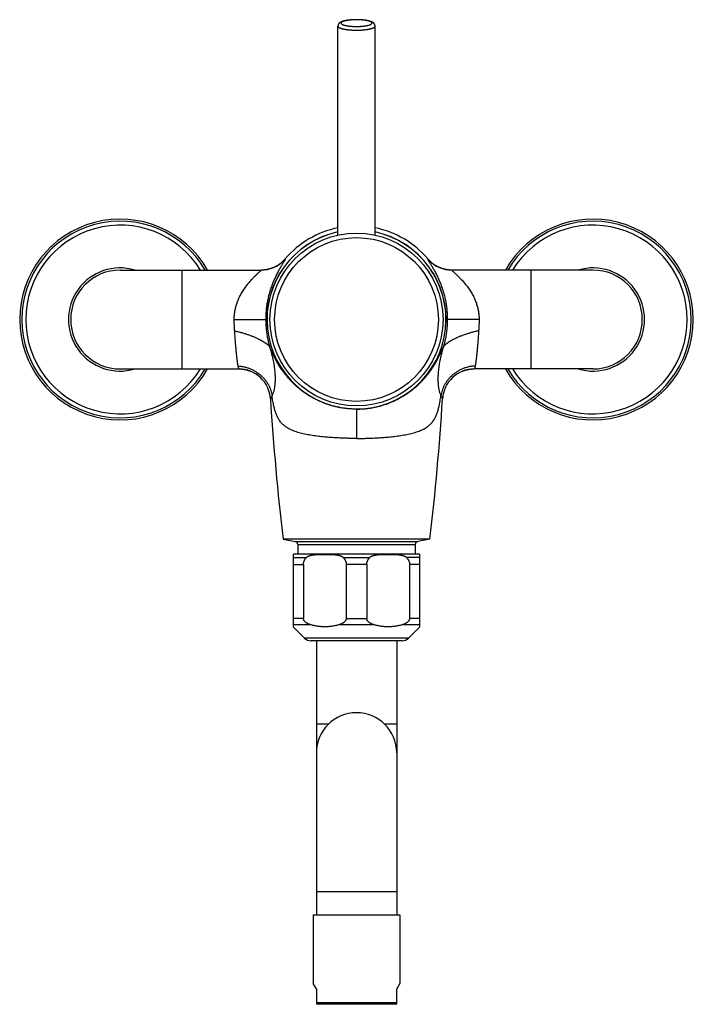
# Model space of a CAD drawing. Header units: millimetres. Extents: x 60 to 1006, y -469 to 372.
# Tile 7 of 10: x 128 to 346, y 53 to 372. Entities that reach past the tile are written whole.
import ezdxf

# ---------------------------------------------------------------- set-up
doc = ezdxf.new("R2010")
doc.units = ezdxf.units.MM
doc.header["$LTSCALE"] = 30.734
doc.layers.get('0').update_dxf_attribs({"linetype": 'CONTINUOUS'})

msp = doc.modelspace()

# ---------------------------------------------------------------- linework, layer by layer
at = {"color": 7, "linetype": 'CONTINUOUS'}
for p, q in [((231.42, 301.95), (231.42, 369.58)), ((243.42, 301.95), (243.42, 369.58)), ((214.05, 293.89), (214.01, 293.85)), ((214.21, 294.06), (214.05, 293.89)), ((214.08, 293.93), (214.05, 293.89)), ((214.12, 293.97), (214.08, 293.93)), ((214.15, 294), (214.12, 293.97)), ((214.18, 294.03), (214.15, 294)), ((214.21, 294.08), (214.18, 294.03)), ((214.35, 294.23), (214.21, 294.06)), ((214.25, 294.11), (214.21, 294.08)), ((214.28, 294.15), (214.25, 294.12)), ((214.3, 294.18), (214.28, 294.15)), ((214.33, 294.21), (214.3, 294.18)), ((260.63, 294.07), (260.49, 294.23)), ((260.53, 294.18), (260.5, 294.21)), ((260.56, 294.15), (260.54, 294.17)), ((260.59, 294.11), (260.56, 294.15)), ((260.63, 294.07), (260.59, 294.11)), ((260.79, 293.89), (260.63, 294.07)), ((260.66, 294.03), (260.63, 294.07)), ((260.7, 293.99), (260.66, 294.03)), ((260.73, 293.96), (260.7, 293.99)), ((260.76, 293.92), (260.73, 293.96)), ((260.8, 293.88), (260.76, 293.92)), ((260.95, 293.72), (260.79, 293.89)), ((260.84, 293.84), (260.8, 293.88)), ((260.87, 293.81), (260.84, 293.84)), ((160.92, 290.6), (206.5, 290.6)), ((206.71, 290.6), (206.5, 290.6)), ((206.5, 290.6), (206.5, 290.6)), ((206.5, 290.6), (206.51, 290.6)), ((268.34, 290.6), (268.33, 290.6)), ((313.92, 290.6), (268.34, 290.6)), ((268.34, 290.6), (268.34, 290.6)), ((160.92, 258.6), (199.29, 258.6)), ((313.92, 258.6), (275.54, 258.6)), ((213.66, 203.46), (213.66, 203.44)), ((213.66, 203.44), (217.59, 202.75)), ((261.17, 203.44), (213.66, 203.44)), ((218.42, 201.76), (218.42, 198.6)), ((256.42, 201.76), (256.42, 198.6)), ((261.17, 203.44), (257.24, 202.75)), ((261.18, 203.46), (261.17, 203.44)), ((216.92, 198.57), (216.92, 175.1)), ((257.62, 198.6), (217.22, 198.6)), ((257.92, 175.1), (257.92, 198.57)), ((220.25, 195.31), (220.25, 177.84)), ((234.08, 195.31), (234.08, 177.84)), ((240.75, 195.31), (240.75, 177.84)), ((254.58, 195.31), (254.58, 177.84)), ((216.92, 175.1), (220.54, 171.48)), ((257.92, 175.1), (254.3, 171.48)), ((252.17, 170.6), (222.66, 170.6)), ((224.42, 170.6), (224.42, 134.31)), ((250.42, 170.6), (250.42, 134.31)), ((224.42, 134.31), (224.42, 81.9)), ((250.42, 134.31), (250.42, 81.9)), ((223.42, 81.9), (251.42, 81.9)), ((223.42, 81.9), (223.42, 59.63)), ((251.42, 81.9), (251.42, 59.63)), ((224.42, 57.9), (223.42, 59.63)), ((224.42, 57.9), (224.42, 52.9)), ((251.42, 59.63), (250.42, 57.9)), ((250.42, 52.9), (250.42, 57.9)), ((224.42, 53.48), (250.42, 53.48)), ((250.42, 52.9), (224.42, 52.9))]:
    msp.add_line(p, q, dxfattribs=at)
at = {"color": 9, "linetype": 'CONTINUOUS'}
for p, q in [((214.35, 294.23), (214.35, 294.23)), ((214.35, 294.23), (214.35, 294.23)), ((260.49, 294.23), (260.49, 294.23)), ((260.49, 294.23), (260.49, 294.23)), ((180.92, 290.6), (180.92, 258.6)), ((206.5, 290.6), (206.51, 290.6)), ((268.34, 290.6), (268.33, 290.6)), ((293.92, 258.6), (293.92, 290.6)), ((197.74, 274.6), (208.03, 274.6)), ((277.1, 274.6), (266.8, 274.6)), ((237.42, 245.6), (237.42, 236.1)), ((261.18, 203.46), (213.66, 203.46)), ((217.59, 202.75), (257.24, 202.75)), ((218.42, 201.76), (256.42, 201.76)), ((216.92, 197.59), (221.22, 197.59)), ((216.92, 195.31), (220.25, 195.31)), ((233.11, 197.59), (241.72, 197.59)), ((240.75, 195.31), (234.08, 195.31)), ((257.92, 197.59), (253.61, 197.59)), ((257.92, 195.31), (254.58, 195.31)), ((220.25, 177.84), (216.92, 177.84)), ((222.76, 175.72), (216.92, 175.72)), ((243.26, 175.72), (231.57, 175.72)), ((234.08, 177.84), (240.75, 177.84)), ((257.92, 175.72), (252.07, 175.72)), ((257.92, 177.84), (254.58, 177.84)), ((254.3, 171.48), (220.54, 171.48)), ((228.32, 143.6), (224.42, 143.6)), ((250.42, 143.6), (246.52, 143.6)), ((250.42, 89.31), (224.42, 89.31))]:
    msp.add_line(p, q, dxfattribs=at)
at = {"color": 7, "linetype": 'CONTINUOUS'}
for points in [[(214.05, 293.89), (213.88, 293.72), (213.72, 293.55), (213.55, 293.39), (213.37, 293.23), (213.2, 293.07), (213.02, 292.92), (212.83, 292.78), (212.64, 292.63), (212.45, 292.49), (212.26, 292.36), (212.06, 292.23), (211.86, 292.1), (211.66, 291.98), (211.45, 291.87), (211.24, 291.76), (211.03, 291.65), (210.82, 291.55), (210.61, 291.45), (210.39, 291.36), (210.17, 291.28), (209.95, 291.19), (209.72, 291.12), (209.5, 291.05), (209.27, 290.98), (209.04, 290.92), (208.82, 290.86), (208.58, 290.81), (208.35, 290.77), (208.12, 290.73), (207.89, 290.69), (207.65, 290.66), (207.42, 290.64), (207.18, 290.62), (206.95, 290.61), (206.71, 290.6)], [(214.01, 293.85), (213.97, 293.81), (213.97, 293.81)], [(268.34, 290.6), (268.12, 290.6), (267.89, 290.61), (267.65, 290.62), (267.41, 290.64), (267.18, 290.66), (266.95, 290.69), (266.71, 290.73), (266.48, 290.77), (266.25, 290.81), (266.02, 290.86), (265.79, 290.92), (265.56, 290.98), (265.33, 291.05), (265.11, 291.12), (264.89, 291.19), (264.67, 291.28), (264.45, 291.36), (264.23, 291.45), (264.01, 291.55), (263.8, 291.65), (263.59, 291.76), (263.38, 291.87), (263.18, 291.99), (262.97, 292.11), (262.77, 292.23), (262.58, 292.36), (262.38, 292.49), (262.19, 292.63), (262, 292.78), (261.82, 292.92), (261.64, 293.07), (261.46, 293.23), (261.29, 293.39), (261.12, 293.55), (260.95, 293.72)], [(199.29, 258.6), (199.5, 258.6), (199.74, 258.59), (199.97, 258.58), (200.21, 258.56), (200.44, 258.54), (200.67, 258.51), (200.91, 258.47), (201.14, 258.43), (201.37, 258.39), (201.6, 258.34), (201.83, 258.28), (202.06, 258.22), (202.29, 258.15), (202.51, 258.08), (202.74, 258.01), (202.96, 257.92), (203.18, 257.84), (203.4, 257.75), (203.61, 257.65), (203.82, 257.55), (204.04, 257.44), (204.24, 257.33), (204.45, 257.21), (204.65, 257.09), (204.85, 256.97), (205.05, 256.84), (205.25, 256.7), (205.44, 256.56), (205.63, 256.42), (205.81, 256.27), (205.99, 256.12), (206.17, 255.97), (206.35, 255.8)], [(268.49, 255.8), (268.66, 255.97), (268.84, 256.12), (269.02, 256.27), (269.21, 256.42), (269.4, 256.56), (269.59, 256.7), (269.78, 256.84), (269.98, 256.97), (270.18, 257.09), (270.39, 257.21), (270.59, 257.33), (270.8, 257.44), (271.01, 257.55), (271.22, 257.65), (271.44, 257.75), (271.66, 257.84), (271.88, 257.92), (272.1, 258.01), (272.32, 258.08), (272.55, 258.15), (272.77, 258.22), (273, 258.28), (273.23, 258.34), (273.46, 258.39), (273.69, 258.43), (273.93, 258.47), (274.16, 258.51), (274.4, 258.54), (274.63, 258.56), (274.86, 258.58), (275.1, 258.59), (275.33, 258.6), (275.54, 258.6)]]:
    msp.add_lwpolyline(points, dxfattribs=at)
msp.add_circle((237.42, 274.6), 28, dxfattribs=at)
at = {"color": 9, "linetype": 'CONTINUOUS'}
msp.add_circle((237.42, 274.6), 26.5, dxfattribs=at)
at = {"color": 7, "linetype": 'CONTINUOUS'}
for centre, radius, start, end in [((160.92, 274.6), 32.5, 29.4931, 330.5069), ((313.92, 274.6), 32.5, 209.4931, 150.5069), ((237.42, 274.6), 30.29, 101.4249, 139.6139), ((237.42, 274.6), 30.29, 40.3861, 78.5751), ((206.5, 300.9), 10.3, 270.0383, 316.226), ((206.5, 300.9), 10.3, 316.2261, 316.4664), ((206.5, 300.9), 10.3, 316.4664, 316.7504), ((206.5, 300.9), 10.3, 316.7504, 317.6052), ((206.5, 300.9), 10.3, 317.6052, 318.153), ((206.5, 300.9), 10.3, 318.1529, 319.6138), ((268.33, 300.9), 10.3, 220.3862, 221.8429), ((268.34, 300.9), 10.3, 221.8428, 222.3915), ((268.34, 300.9), 10.3, 222.3915, 223.2453), ((268.33, 300.9), 10.3, 223.2453, 223.5336), ((268.33, 300.9), 10.3, 223.5336, 223.771), ((268.34, 300.9), 10.3, 223.7711, 269.9617), ((160.92, 274.6), 16, 90, 270), ((313.92, 274.6), 16, 270, 90), ((199.29, 248.3), 10.3, 3.5399, 90), ((275.54, 248.3), 10.3, 90, 176.4601), ((1028.55, 299.6), 820.55, 183.53993, 186.72859), ((-553.72, 299.6), 820.55, 353.27141, 356.46007), ((217.42, 201.76), 1, 0, 80), ((257.42, 201.76), 1, 100, 180), ((217.22, 197.1), 1.5, 90, 101.6934), ((257.62, 197.1), 1.5, 78.3066, 90), ((222.66, 173.6), 3, 225, 270), ((252.17, 173.6), 3, 270, 315), ((237.42, 134.31), 13, 0, 180)]:
    msp.add_arc(centre, radius, start, end, dxfattribs=at)
at = {"color": 9, "linetype": 'CONTINUOUS'}
for centre, radius, start, end in [((160.92, 274.6), 31.83, 30.1799, 329.8201), ((313.92, 274.6), 31.83, 210.1799, 149.8201), ((160.92, 274.6), 30.54, 31.5925, 328.4075), ((237.42, 274.6), 28.99, 101.9444, 78.0556), ((237.42, 274.6), 28.96, 101.9588, 78.0412), ((237.42, 274.6), 30.29, 101.4252, 139.6104), ((237.42, 274.6), 30.29, 40.3896, 78.5748), ((313.92, 274.6), 30.54, 211.5925, 148.4075), ((206.5, 300.9), 10.3, 270.0345, 316.3339), ((206.5, 300.9), 10.3, 316.3273, 316.476), ((206.49, 300.9), 10.31, 316.4761, 318.5932), ((206.5, 300.9), 10.3, 318.5931, 319.6222), ((268.34, 300.9), 10.3, 220.3778, 221.3809), ((268.34, 300.9), 10.31, 221.3808, 223.5238), ((268.34, 300.9), 10.3, 223.5239, 223.6727), ((268.33, 300.9), 10.3, 223.6661, 269.9655), ((160.92, 274.6), 16.71, 73.2959, 286.7041), ((313.92, 274.6), 16.71, 253.2952, 106.7049)]:
    msp.add_arc(centre, radius, start, end, dxfattribs=at)
at = {"color": 7, "linetype": 'CONTINUOUS'}
for points, knots in [([(243.42, 369.58), (243.42, 369.62), (243.41, 369.7), (243.4, 369.81), (243.37, 369.92), (243.33, 370.03), (243.29, 370.14), (243.23, 370.25), (243.15, 370.35), (243.07, 370.46), (242.97, 370.56), (242.85, 370.66), (242.71, 370.76), (242.54, 370.86), (242.35, 370.96), (242.13, 371.05), (241.9, 371.13), (241.67, 371.2), (241.43, 371.26), (241.19, 371.32), (240.94, 371.37), (240.69, 371.41), (240.44, 371.46), (240.17, 371.49), (239.9, 371.53), (239.63, 371.56), (239.35, 371.58), (239.06, 371.6), (238.77, 371.62), (238.48, 371.64), (238.19, 371.65), (237.89, 371.66), (237.59, 371.66), (237.3, 371.66), (237, 371.66), (236.7, 371.65), (236.41, 371.64), (236.12, 371.63), (235.83, 371.61), (235.54, 371.59), (235.26, 371.56), (234.99, 371.53), (234.72, 371.5), (234.45, 371.46), (234.19, 371.42), (233.94, 371.38), (233.7, 371.33), (233.46, 371.27), (233.22, 371.21), (232.99, 371.15), (232.76, 371.07), (232.54, 370.98), (232.35, 370.89), (232.18, 370.79), (232.03, 370.7), (231.91, 370.6), (231.81, 370.51), (231.73, 370.41), (231.65, 370.32), (231.59, 370.22), (231.54, 370.12), (231.49, 370.02), (231.46, 369.91), (231.44, 369.8), (231.42, 369.69), (231.42, 369.62), (231.42, 369.58)], [0, 0, 0, 0, 0.008471, 0.016832, 0.025127, 0.033468, 0.042399, 0.051345, 0.06034, 0.070231, 0.080486, 0.091793, 0.104221, 0.118336, 0.134396, 0.151962, 0.169827, 0.187459, 0.205195, 0.22316, 0.241433, 0.260074, 0.279113, 0.298557, 0.318382, 0.338569, 0.359098, 0.379929, 0.401019, 0.422328, 0.443813, 0.465423, 0.487109, 0.508824, 0.530516, 0.552137, 0.573637, 0.594965, 0.616079, 0.636939, 0.657493, 0.677713, 0.697571, 0.717041, 0.736098, 0.754754, 0.773026, 0.790956, 0.808607, 0.826089, 0.843723, 0.861187, 0.877365, 0.891475, 0.903845, 0.915076, 0.924933, 0.934231, 0.942948, 0.951167, 0.959392, 0.967698, 0.975631, 0.983722, 0.991782, 1, 1, 1, 1]), ([(221.22, 197.59), (221.25, 197.61), (221.3, 197.66), (221.38, 197.73), (221.48, 197.8), (221.59, 197.87), (221.73, 197.95), (221.89, 198.02), (222.07, 198.09), (222.28, 198.16), (222.52, 198.23), (222.8, 198.29), (223.12, 198.35), (223.47, 198.41), (223.88, 198.45), (224.34, 198.49), (224.87, 198.53), (225.47, 198.55), (226.13, 198.56), (226.82, 198.57), (227.52, 198.57), (228.21, 198.56), (228.87, 198.55), (229.47, 198.53), (229.99, 198.49), (230.46, 198.45), (230.86, 198.41), (231.22, 198.35), (231.53, 198.29), (231.81, 198.23), (232.05, 198.16), (232.26, 198.09), (232.45, 198.02), (232.61, 197.95), (232.74, 197.87), (232.86, 197.8), (232.96, 197.73), (233.04, 197.66), (233.09, 197.61), (233.11, 197.59)], [0, 0, 0, 0, 0.007838, 0.016623, 0.026491, 0.037615, 0.050153, 0.064298, 0.08027, 0.098312, 0.118694, 0.141708, 0.167684, 0.197025, 0.23022, 0.267861, 0.310683, 0.35964, 0.414493, 0.471619, 0.528902, 0.585975, 0.640572, 0.689439, 0.73222, 0.769837, 0.803015, 0.832346, 0.858316, 0.881325, 0.901703, 0.919742, 0.935711, 0.949854, 0.962389, 0.973512, 0.983378, 0.992162, 1, 1, 1, 1]), ([(241.72, 197.59), (241.75, 197.61), (241.8, 197.66), (241.88, 197.73), (241.98, 197.8), (242.09, 197.87), (242.23, 197.95), (242.39, 198.02), (242.57, 198.09), (242.78, 198.16), (243.02, 198.23), (243.3, 198.29), (243.62, 198.35), (243.97, 198.41), (244.38, 198.45), (244.84, 198.49), (245.37, 198.53), (245.97, 198.55), (246.63, 198.56), (247.32, 198.57), (248.02, 198.57), (248.71, 198.56), (249.37, 198.55), (249.97, 198.53), (250.49, 198.49), (250.96, 198.45), (251.36, 198.41), (251.72, 198.35), (252.03, 198.29), (252.31, 198.23), (252.55, 198.16), (252.76, 198.09), (252.95, 198.02), (253.11, 197.95), (253.24, 197.87), (253.36, 197.8), (253.46, 197.73), (253.54, 197.66), (253.59, 197.61), (253.61, 197.59)], [0, 0, 0, 0, 0.007839, 0.016624, 0.026492, 0.037616, 0.050154, 0.0643, 0.080272, 0.098314, 0.118697, 0.141711, 0.167686, 0.197025, 0.230217, 0.267855, 0.310672, 0.359612, 0.414428, 0.471554, 0.52884, 0.585927, 0.640547, 0.689422, 0.73221, 0.76983, 0.80301, 0.832342, 0.858312, 0.881322, 0.901701, 0.91974, 0.935709, 0.949852, 0.962388, 0.973511, 0.983378, 0.992162, 1, 1, 1, 1]), ([(220.25, 195.31), (220.25, 195.37), (220.26, 195.48), (220.27, 195.65), (220.3, 195.82), (220.33, 195.99), (220.38, 196.17), (220.44, 196.34), (220.51, 196.52), (220.59, 196.69), (220.68, 196.87), (220.79, 197.05), (220.92, 197.23), (221.06, 197.41), (221.17, 197.53), (221.22, 197.59)], [0, 0, 0, 0, 0.06712, 0.134549, 0.202638, 0.271688, 0.34208, 0.414124, 0.488241, 0.564791, 0.644206, 0.726947, 0.813466, 0.904301, 1, 1, 1, 1]), ([(233.11, 197.59), (233.17, 197.53), (233.27, 197.41), (233.41, 197.23), (233.54, 197.05), (233.65, 196.87), (233.75, 196.69), (233.83, 196.52), (233.9, 196.34), (233.96, 196.17), (234, 195.99), (234.04, 195.82), (234.06, 195.65), (234.08, 195.48), (234.08, 195.37), (234.08, 195.31)], [0, 0, 0, 0, 0.095699, 0.186534, 0.273053, 0.355794, 0.435209, 0.511759, 0.585875, 0.65792, 0.728312, 0.797362, 0.865451, 0.93288, 1, 1, 1, 1]), ([(240.75, 195.31), (240.75, 195.37), (240.76, 195.48), (240.77, 195.65), (240.8, 195.82), (240.83, 195.99), (240.88, 196.17), (240.94, 196.34), (241.01, 196.52), (241.09, 196.69), (241.18, 196.87), (241.29, 197.05), (241.42, 197.23), (241.56, 197.41), (241.67, 197.53), (241.72, 197.59)], [0, 0, 0, 0, 0.06712, 0.134549, 0.202638, 0.271688, 0.34208, 0.414124, 0.488241, 0.564791, 0.644206, 0.726947, 0.813466, 0.904301, 1, 1, 1, 1]), ([(253.61, 197.59), (253.67, 197.53), (253.77, 197.41), (253.91, 197.23), (254.04, 197.05), (254.15, 196.87), (254.25, 196.69), (254.33, 196.52), (254.4, 196.34), (254.46, 196.17), (254.5, 195.99), (254.54, 195.82), (254.56, 195.65), (254.58, 195.48), (254.58, 195.37), (254.58, 195.31)], [0, 0, 0, 0, 0.095699, 0.186534, 0.273053, 0.355794, 0.435209, 0.511759, 0.585875, 0.65792, 0.728312, 0.797362, 0.865451, 0.93288, 1, 1, 1, 1]), ([(222.76, 175.72), (222.64, 175.76), (222.4, 175.83), (222.07, 175.95), (221.78, 176.07), (221.53, 176.19), (221.32, 176.32), (221.14, 176.43), (220.98, 176.55), (220.85, 176.67), (220.73, 176.78), (220.63, 176.89), (220.55, 176.99), (220.48, 177.09), (220.42, 177.19), (220.37, 177.29), (220.34, 177.39), (220.3, 177.48), (220.28, 177.57), (220.26, 177.66), (220.26, 177.75), (220.25, 177.81), (220.25, 177.84)], [0, 0, 0, 0, 0.112771, 0.212889, 0.301336, 0.379351, 0.448516, 0.510183, 0.565468, 0.615302, 0.660488, 0.701762, 0.739639, 0.774765, 0.807525, 0.838294, 0.867556, 0.895527, 0.922419, 0.948627, 0.974419, 1, 1, 1, 1]), ([(231.57, 175.72), (231.39, 175.67), (231.02, 175.57), (230.46, 175.45), (229.91, 175.34), (229.36, 175.25), (228.81, 175.18), (228.26, 175.14), (227.71, 175.11), (227.17, 175.1), (226.62, 175.11), (226.07, 175.14), (225.53, 175.18), (224.98, 175.25), (224.43, 175.34), (223.87, 175.45), (223.32, 175.57), (222.95, 175.67), (222.76, 175.72)], [0, 0, 0, 0, 0.064696, 0.12852, 0.191573, 0.253991, 0.315929, 0.377489, 0.438792, 0.5, 0.561208, 0.622511, 0.684071, 0.746009, 0.808427, 0.87148, 0.935304, 1, 1, 1, 1]), ([(234.08, 177.84), (234.08, 177.81), (234.08, 177.75), (234.07, 177.66), (234.05, 177.57), (234.03, 177.48), (234, 177.39), (233.96, 177.29), (233.91, 177.19), (233.85, 177.09), (233.78, 176.99), (233.7, 176.89), (233.6, 176.78), (233.49, 176.67), (233.35, 176.55), (233.2, 176.43), (233.02, 176.32), (232.8, 176.19), (232.56, 176.07), (232.27, 175.95), (231.94, 175.83), (231.7, 175.76), (231.57, 175.72)], [0, 0, 0, 0, 0.025585, 0.051381, 0.077593, 0.104486, 0.132459, 0.161727, 0.192499, 0.225255, 0.260384, 0.298258, 0.339526, 0.384717, 0.434547, 0.489839, 0.551509, 0.620682, 0.698702, 0.78718, 0.887319, 1, 1, 1, 1]), ([(243.26, 175.72), (243.14, 175.76), (242.9, 175.83), (242.57, 175.95), (242.28, 176.07), (242.03, 176.19), (241.82, 176.32), (241.64, 176.43), (241.48, 176.55), (241.35, 176.67), (241.23, 176.78), (241.13, 176.89), (241.05, 176.99), (240.98, 177.09), (240.92, 177.19), (240.87, 177.29), (240.84, 177.39), (240.8, 177.48), (240.78, 177.57), (240.76, 177.66), (240.76, 177.75), (240.75, 177.81), (240.75, 177.84)], [0, 0, 0, 0, 0.112771, 0.212889, 0.301336, 0.379351, 0.448516, 0.510183, 0.565468, 0.615302, 0.660488, 0.701762, 0.739639, 0.774765, 0.807525, 0.838294, 0.867556, 0.895527, 0.922419, 0.948627, 0.974419, 1, 1, 1, 1]), ([(252.07, 175.72), (251.89, 175.67), (251.52, 175.57), (250.96, 175.45), (250.41, 175.34), (249.86, 175.25), (249.31, 175.18), (248.76, 175.14), (248.21, 175.11), (247.67, 175.1), (247.12, 175.11), (246.57, 175.14), (246.03, 175.18), (245.48, 175.25), (244.93, 175.34), (244.37, 175.45), (243.82, 175.57), (243.45, 175.67), (243.26, 175.72)], [0, 0, 0, 0, 0.064696, 0.12852, 0.191573, 0.253991, 0.315929, 0.377489, 0.438792, 0.5, 0.561208, 0.622511, 0.684071, 0.746009, 0.808427, 0.87148, 0.935304, 1, 1, 1, 1]), ([(254.58, 177.84), (254.58, 177.81), (254.58, 177.75), (254.57, 177.66), (254.55, 177.57), (254.53, 177.48), (254.5, 177.39), (254.46, 177.29), (254.41, 177.19), (254.35, 177.09), (254.28, 176.99), (254.2, 176.89), (254.1, 176.78), (253.99, 176.67), (253.85, 176.55), (253.7, 176.43), (253.52, 176.32), (253.3, 176.19), (253.06, 176.07), (252.77, 175.95), (252.44, 175.83), (252.2, 175.76), (252.07, 175.72)], [0, 0, 0, 0, 0.025585, 0.051381, 0.077593, 0.104486, 0.132459, 0.161727, 0.192499, 0.225255, 0.260384, 0.298258, 0.339526, 0.384717, 0.434547, 0.489839, 0.551509, 0.620682, 0.698702, 0.78718, 0.887319, 1, 1, 1, 1])]:
    msp.add_open_spline(points, degree=3, knots=knots, dxfattribs=at)
at = {"color": 9, "linetype": 'CONTINUOUS'}
for points, knots in [([(242.42, 370.56), (242.42, 370.58), (242.41, 370.63), (242.38, 370.7), (242.32, 370.77), (242.24, 370.84), (242.15, 370.91), (242.03, 370.97), (241.9, 371.04), (241.74, 371.1), (241.57, 371.16), (241.38, 371.22), (241.17, 371.27), (240.95, 371.32), (240.71, 371.37), (240.46, 371.42), (240.19, 371.46), (239.91, 371.49), (239.63, 371.53), (239.33, 371.56), (239.02, 371.58), (238.71, 371.6), (238.39, 371.62), (238.07, 371.63), (237.74, 371.64), (237.42, 371.64), (237.09, 371.64), (236.77, 371.63), (236.44, 371.62), (236.13, 371.6), (235.81, 371.58), (235.51, 371.56), (235.21, 371.53), (234.92, 371.49), (234.64, 371.46), (234.38, 371.42), (234.13, 371.37), (233.89, 371.32), (233.66, 371.27), (233.46, 371.22), (233.26, 371.16), (233.09, 371.1), (232.94, 371.04), (232.8, 370.97), (232.69, 370.91), (232.59, 370.84), (232.51, 370.77), (232.46, 370.7), (232.43, 370.63), (232.42, 370.58), (232.42, 370.56)], [0, 0, 0, 0, 0.006743, 0.014058, 0.022374, 0.031973, 0.043017, 0.055594, 0.06975, 0.085494, 0.102806, 0.121643, 0.141951, 0.163666, 0.186715, 0.211014, 0.236472, 0.262991, 0.290467, 0.318791, 0.347852, 0.377532, 0.407711, 0.438266, 0.469073, 0.500006, 0.53094, 0.561747, 0.592302, 0.622481, 0.65216, 0.68122, 0.709545, 0.737021, 0.763539, 0.788996, 0.813295, 0.836343, 0.858058, 0.878365, 0.897202, 0.914512, 0.930256, 0.944411, 0.956987, 0.96803, 0.977629, 0.985944, 0.993258, 1, 1, 1, 1]), ([(232.42, 370.56), (232.42, 370.53), (232.43, 370.48), (232.46, 370.41), (232.51, 370.34), (232.59, 370.27), (232.69, 370.2), (232.8, 370.14), (232.94, 370.07), (233.09, 370.01), (233.26, 369.95), (233.46, 369.89), (233.66, 369.84), (233.89, 369.79), (234.13, 369.74), (234.38, 369.7), (234.64, 369.65), (234.92, 369.62), (235.21, 369.58), (235.51, 369.55), (235.81, 369.53), (236.13, 369.51), (236.44, 369.49), (236.77, 369.48), (237.09, 369.48), (237.42, 369.47), (237.74, 369.48), (238.07, 369.48), (238.39, 369.49), (238.71, 369.51), (239.02, 369.53), (239.33, 369.55), (239.63, 369.58), (239.91, 369.62), (240.19, 369.65), (240.46, 369.7), (240.71, 369.74), (240.95, 369.79), (241.17, 369.84), (241.38, 369.89), (241.57, 369.95), (241.74, 370.01), (241.9, 370.07), (242.03, 370.14), (242.15, 370.2), (242.24, 370.27), (242.32, 370.34), (242.38, 370.41), (242.41, 370.48), (242.42, 370.53), (242.42, 370.56)], [0, 0, 0, 0, 0.006743, 0.014058, 0.022374, 0.031973, 0.043017, 0.055594, 0.06975, 0.085494, 0.102806, 0.121643, 0.141951, 0.163666, 0.186715, 0.211014, 0.236472, 0.262991, 0.290467, 0.318791, 0.347852, 0.377532, 0.407711, 0.438266, 0.469073, 0.500006, 0.53094, 0.561747, 0.592302, 0.622481, 0.65216, 0.68122, 0.709545, 0.737021, 0.763539, 0.788996, 0.813295, 0.836343, 0.858058, 0.878365, 0.897202, 0.914512, 0.930256, 0.944411, 0.956987, 0.96803, 0.977629, 0.985944, 0.993258, 1, 1, 1, 1]), ([(231.42, 369.58), (231.42, 369.55), (231.43, 369.49), (231.46, 369.41), (231.52, 369.33), (231.61, 369.25), (231.72, 369.17), (231.84, 369.1), (231.99, 369.02), (232.16, 368.95), (232.36, 368.88), (232.57, 368.81), (232.8, 368.75), (233.05, 368.69), (233.32, 368.63), (233.6, 368.58), (233.9, 368.53), (234.21, 368.48), (234.53, 368.44), (234.87, 368.4), (235.21, 368.37), (235.57, 368.34), (235.93, 368.32), (236.29, 368.3), (236.67, 368.29), (237.04, 368.28), (237.42, 368.28), (237.79, 368.28), (238.17, 368.29), (238.54, 368.3), (238.91, 368.32), (239.27, 368.34), (239.62, 368.37), (239.97, 368.4), (240.3, 368.44), (240.63, 368.48), (240.94, 368.53), (241.24, 368.58), (241.52, 368.63), (241.79, 368.69), (242.04, 368.75), (242.27, 368.81), (242.48, 368.88), (242.67, 368.95), (242.84, 369.02), (242.99, 369.1), (243.12, 369.17), (243.23, 369.25), (243.31, 369.33), (243.37, 369.41), (243.41, 369.49), (243.42, 369.55), (243.42, 369.58)], [0, 0, 0, 0, 0.006495, 0.013481, 0.021351, 0.030373, 0.04071, 0.052453, 0.065646, 0.080301, 0.096406, 0.113933, 0.132839, 0.15307, 0.174566, 0.197254, 0.221059, 0.245897, 0.27168, 0.298313, 0.3257, 0.353739, 0.382326, 0.411355, 0.440718, 0.470303, 0.5, 0.529697, 0.559282, 0.588645, 0.617674, 0.646261, 0.6743, 0.701687, 0.72832, 0.754103, 0.778941, 0.802746, 0.825434, 0.84693, 0.867161, 0.886067, 0.903594, 0.919699, 0.934354, 0.947547, 0.95929, 0.969627, 0.978649, 0.986519, 0.993505, 1, 1, 1, 1]), ([(214.36, 294.21), (214.36, 294.21), (214.37, 294.17), (214.35, 294.09), (214.3, 293.97), (214.22, 293.82), (214.11, 293.61), (213.96, 293.37), (213.79, 293.08), (213.58, 292.75), (213.35, 292.38), (213.1, 291.96), (212.82, 291.49), (212.63, 291.17), (212.53, 291)], [0, 0, 0, 0, 0.006323, 0.027742, 0.062106, 0.110261, 0.172377, 0.248659, 0.339293, 0.444287, 0.563514, 0.696461, 0.842346, 1, 1, 1, 1]), ([(260.47, 294.21), (260.47, 294.21), (260.46, 294.17), (260.48, 294.09), (260.53, 293.97), (260.61, 293.82), (260.73, 293.61), (260.87, 293.37), (261.05, 293.08), (261.25, 292.75), (261.48, 292.38), (261.74, 291.96), (262.02, 291.49), (262.2, 291.17), (262.3, 291)], [0, 0, 0, 0, 0.006323, 0.027742, 0.062106, 0.110261, 0.172377, 0.248659, 0.339293, 0.444287, 0.563514, 0.696461, 0.842346, 1, 1, 1, 1]), ([(206.51, 290.6), (206.51, 290.6), (206.53, 290.58), (206.51, 290.54), (206.48, 290.49), (206.43, 290.43), (206.35, 290.34), (206.25, 290.24), (206.12, 290.11), (205.96, 289.96), (205.76, 289.78), (205.54, 289.57), (205.27, 289.32), (204.97, 289.04), (204.64, 288.72), (204.29, 288.38), (204.06, 288.15), (203.94, 288.02)], [0, 0, 0, 0, 0.006339, 0.015438, 0.031184, 0.054408, 0.085584, 0.125332, 0.17451, 0.234204, 0.305583, 0.389774, 0.487931, 0.601015, 0.727204, 0.862027, 1, 1, 1, 1]), ([(212.53, 291), (212.42, 290.81), (212.2, 290.41), (211.87, 289.8), (211.54, 289.15), (211.21, 288.48), (210.88, 287.78), (210.57, 287.06), (210.27, 286.33), (209.99, 285.59), (209.73, 284.84), (209.48, 284.09), (209.26, 283.34), (209.05, 282.59), (208.87, 281.84), (208.7, 281.1), (208.56, 280.37), (208.43, 279.63), (208.32, 278.9), (208.23, 278.17), (208.16, 277.45), (208.1, 276.73), (208.06, 276.01), (208.04, 275.3), (208.03, 274.83), (208.03, 274.6)], [0, 0, 0, 0, 0.038562, 0.079191, 0.121571, 0.165331, 0.210171, 0.255788, 0.301824, 0.347992, 0.39412, 0.440043, 0.485605, 0.530732, 0.575385, 0.619545, 0.663234, 0.706514, 0.749468, 0.792117, 0.834429, 0.876383, 0.917967, 0.959172, 1, 1, 1, 1]), ([(262.3, 291), (262.41, 290.81), (262.63, 290.41), (262.97, 289.8), (263.3, 289.15), (263.63, 288.48), (263.95, 287.78), (264.27, 287.06), (264.56, 286.33), (264.85, 285.59), (265.11, 284.84), (265.35, 284.09), (265.58, 283.34), (265.78, 282.59), (265.97, 281.84), (266.13, 281.1), (266.28, 280.37), (266.4, 279.63), (266.51, 278.9), (266.6, 278.17), (266.68, 277.45), (266.73, 276.73), (266.77, 276.01), (266.8, 275.3), (266.8, 274.83), (266.8, 274.6)], [0, 0, 0, 0, 0.038562, 0.079191, 0.121571, 0.165331, 0.210171, 0.255788, 0.301824, 0.347992, 0.39412, 0.440043, 0.485605, 0.530732, 0.575385, 0.619545, 0.663234, 0.706514, 0.749468, 0.792117, 0.834429, 0.876383, 0.917967, 0.959172, 1, 1, 1, 1]), ([(268.33, 290.6), (268.32, 290.6), (268.3, 290.58), (268.32, 290.54), (268.35, 290.49), (268.41, 290.43), (268.49, 290.34), (268.59, 290.24), (268.72, 290.11), (268.88, 289.96), (269.07, 289.78), (269.3, 289.57), (269.56, 289.32), (269.86, 289.04), (270.2, 288.72), (270.54, 288.38), (270.78, 288.15), (270.9, 288.02)], [0, 0, 0, 0, 0.006339, 0.015438, 0.031184, 0.054408, 0.085584, 0.125332, 0.17451, 0.234204, 0.305583, 0.389774, 0.487931, 0.601015, 0.727204, 0.862027, 1, 1, 1, 1]), ([(203.94, 288.02), (203.79, 287.87), (203.49, 287.55), (203.03, 287.05), (202.55, 286.52), (202.08, 285.94), (201.61, 285.34), (201.16, 284.71), (200.72, 284.07), (200.31, 283.42), (199.94, 282.77), (199.59, 282.11), (199.28, 281.46), (199, 280.81), (198.75, 280.17), (198.53, 279.53), (198.33, 278.9), (198.17, 278.27), (198.04, 277.64), (197.93, 277.03), (197.84, 276.41), (197.78, 275.8), (197.75, 275.2), (197.74, 274.8), (197.74, 274.6)], [0, 0, 0, 0, 0.042007, 0.08696, 0.134347, 0.183599, 0.234129, 0.285334, 0.336579, 0.387243, 0.437006, 0.485762, 0.533425, 0.579949, 0.625393, 0.669853, 0.713442, 0.756253, 0.798335, 0.83974, 0.880533, 0.920788, 0.960583, 1, 1, 1, 1]), ([(270.9, 288.02), (271.05, 287.87), (271.35, 287.55), (271.81, 287.05), (272.28, 286.52), (272.75, 285.94), (273.22, 285.34), (273.68, 284.71), (274.11, 284.07), (274.52, 283.42), (274.9, 282.77), (275.24, 282.11), (275.56, 281.46), (275.84, 280.81), (276.09, 280.17), (276.31, 279.53), (276.5, 278.9), (276.66, 278.27), (276.8, 277.64), (276.91, 277.03), (276.99, 276.41), (277.05, 275.8), (277.09, 275.2), (277.1, 274.8), (277.1, 274.6)], [0, 0, 0, 0, 0.042007, 0.08696, 0.134347, 0.183599, 0.234129, 0.285334, 0.336579, 0.387243, 0.437006, 0.485762, 0.533425, 0.579949, 0.625393, 0.669853, 0.713442, 0.756253, 0.798335, 0.83974, 0.880533, 0.920788, 0.960583, 1, 1, 1, 1]), ([(197.74, 274.6), (197.74, 274.49), (197.74, 274.28), (197.75, 273.96), (197.75, 273.65), (197.76, 273.33), (197.78, 273.01), (197.79, 272.67), (197.81, 272.31), (197.83, 271.9), (197.85, 271.45), (197.87, 271.12), (197.89, 270.95)], [0, 0, 0, 0, 0.08699, 0.174269, 0.26143, 0.348072, 0.435167, 0.526186, 0.624767, 0.73439, 0.858399, 1, 1, 1, 1]), ([(208.03, 274.6), (208.03, 274.37), (208.04, 273.91), (208.06, 273.18), (208.1, 272.43), (208.17, 271.65), (208.25, 270.87), (208.36, 270.08), (208.48, 269.31), (208.62, 268.54), (208.78, 267.79), (208.95, 267.07), (209.13, 266.36), (209.27, 265.9), (209.33, 265.67)], [0, 0, 0, 0, 0.07516, 0.155092, 0.238847, 0.325295, 0.413166, 0.50111, 0.587993, 0.673648, 0.758102, 0.84111, 0.922008, 1, 1, 1, 1]), ([(266.8, 274.6), (266.8, 274.37), (266.8, 273.91), (266.77, 273.18), (266.73, 272.43), (266.67, 271.65), (266.58, 270.87), (266.48, 270.08), (266.35, 269.31), (266.21, 268.54), (266.06, 267.79), (265.88, 267.07), (265.7, 266.36), (265.57, 265.9), (265.5, 265.67)], [0, 0, 0, 0, 0.07516, 0.155092, 0.238847, 0.325295, 0.413166, 0.50111, 0.587993, 0.673648, 0.758102, 0.84111, 0.922008, 1, 1, 1, 1]), ([(277.1, 274.6), (277.1, 274.49), (277.09, 274.28), (277.09, 273.96), (277.08, 273.65), (277.07, 273.33), (277.06, 273.01), (277.05, 272.67), (277.03, 272.31), (277.01, 271.9), (276.98, 271.45), (276.96, 271.12), (276.95, 270.95)], [0, 0, 0, 0, 0.08699, 0.174269, 0.26143, 0.348072, 0.435167, 0.526186, 0.624767, 0.73439, 0.858399, 1, 1, 1, 1]), ([(197.89, 270.95), (198.24, 270.87), (198.95, 270.71), (200.02, 270.43), (201.07, 270.12), (202.1, 269.79), (203.09, 269.44), (204.04, 269.07), (204.92, 268.69), (205.74, 268.3), (206.49, 267.91), (207.15, 267.53), (207.65, 267.21), (208, 266.97), (208.24, 266.79), (208.45, 266.63), (208.64, 266.46), (208.81, 266.31), (208.96, 266.17), (209.09, 266.03), (209.19, 265.9), (209.27, 265.79), (209.32, 265.71), (209.33, 265.67)], [0, 0, 0, 0, 0.085146, 0.171269, 0.257283, 0.342105, 0.424703, 0.504226, 0.579867, 0.650825, 0.716394, 0.776204, 0.829957, 0.854472, 0.87736, 0.89859, 0.918146, 0.936017, 0.952193, 0.966671, 0.979451, 0.990549, 1, 1, 1, 1]), ([(197.89, 270.95), (197.9, 270.69), (197.94, 270.16), (198, 269.37), (198.05, 268.59), (198.11, 267.83), (198.17, 267.09), (198.23, 266.36), (198.29, 265.66), (198.35, 264.98), (198.42, 264.33), (198.47, 263.7), (198.53, 263.11), (198.59, 262.55), (198.65, 262.01), (198.72, 261.52), (198.78, 261.06), (198.84, 260.63), (198.9, 260.25), (198.95, 259.9), (199, 259.68), (199.02, 259.58)], [0, 0, 0, 0, 0.069871, 0.139205, 0.207457, 0.274321, 0.339658, 0.403311, 0.46508, 0.524766, 0.582169, 0.637103, 0.689437, 0.739077, 0.785893, 0.829738, 0.870439, 0.907895, 0.942021, 0.972743, 1, 1, 1, 1]), ([(276.95, 270.95), (276.59, 270.87), (275.88, 270.71), (274.82, 270.43), (273.77, 270.12), (272.74, 269.79), (271.74, 269.44), (270.8, 269.07), (269.91, 268.69), (269.09, 268.3), (268.35, 267.91), (267.68, 267.53), (267.19, 267.21), (266.83, 266.97), (266.6, 266.79), (266.38, 266.63), (266.19, 266.46), (266.02, 266.31), (265.87, 266.17), (265.75, 266.03), (265.64, 265.9), (265.56, 265.79), (265.52, 265.71), (265.5, 265.67)], [0, 0, 0, 0, 0.085146, 0.171269, 0.257283, 0.342105, 0.424703, 0.504226, 0.579867, 0.650825, 0.716394, 0.776204, 0.829957, 0.854472, 0.87736, 0.89859, 0.918146, 0.936017, 0.952193, 0.966671, 0.979451, 0.990549, 1, 1, 1, 1]), ([(276.95, 270.95), (276.93, 270.69), (276.9, 270.16), (276.84, 269.37), (276.78, 268.59), (276.73, 267.83), (276.67, 267.09), (276.61, 266.36), (276.55, 265.66), (276.48, 264.98), (276.42, 264.33), (276.36, 263.7), (276.3, 263.11), (276.24, 262.55), (276.18, 262.01), (276.12, 261.52), (276.06, 261.06), (276, 260.63), (275.94, 260.25), (275.88, 259.9), (275.84, 259.68), (275.82, 259.58)], [0, 0, 0, 0, 0.069871, 0.139205, 0.207457, 0.274321, 0.339658, 0.403311, 0.46508, 0.524766, 0.582169, 0.637103, 0.689437, 0.739077, 0.785893, 0.829738, 0.870439, 0.907895, 0.942021, 0.972743, 1, 1, 1, 1]), ([(209.33, 265.67), (209.43, 265.35), (209.62, 264.7), (209.88, 263.71), (210.13, 262.72), (210.35, 261.74), (210.53, 260.8), (210.69, 259.89), (210.82, 259.03), (210.91, 258.21), (210.99, 257.46), (211.04, 256.75), (211.07, 256.1), (211.08, 255.48), (211.07, 254.92), (211.05, 254.4), (211.02, 253.92), (210.98, 253.47), (210.93, 253.02), (210.87, 252.56), (210.79, 252.1), (210.69, 251.64), (210.57, 251.18), (210.43, 250.73), (210.27, 250.31), (210.15, 250.04), (210.09, 249.92)], [0, 0, 0, 0, 0.062715, 0.126693, 0.190606, 0.253225, 0.313525, 0.371031, 0.425407, 0.476299, 0.523481, 0.56728, 0.608082, 0.646166, 0.681632, 0.714018, 0.74314, 0.770717, 0.798755, 0.82761, 0.856828, 0.886247, 0.91606, 0.945728, 0.974088, 1, 1, 1, 1]), ([(237.42, 245.6), (237.06, 245.6), (236.33, 245.61), (235.22, 245.67), (234.06, 245.78), (232.88, 245.94), (231.68, 246.16), (230.47, 246.43), (229.26, 246.75), (228.05, 247.13), (226.85, 247.56), (225.68, 248.05), (224.53, 248.58), (223.42, 249.16), (222.34, 249.78), (221.29, 250.44), (220.29, 251.13), (219.32, 251.87), (218.39, 252.63), (217.5, 253.42), (216.67, 254.22), (215.89, 255.03), (215.17, 255.84), (214.51, 256.63), (213.92, 257.39), (213.39, 258.12), (212.91, 258.82), (212.48, 259.47), (212.1, 260.09), (211.77, 260.67), (211.46, 261.21), (211.19, 261.72), (210.95, 262.19), (210.72, 262.63), (210.53, 263.04), (210.34, 263.43), (210.18, 263.79), (210.02, 264.13), (209.88, 264.45), (209.75, 264.74), (209.63, 265.01), (209.53, 265.26), (209.43, 265.47), (209.36, 265.61), (209.33, 265.67)], [0, 0, 0, 0, 0.029127, 0.059555, 0.091146, 0.123669, 0.1569, 0.190662, 0.22483, 0.259329, 0.294016, 0.328689, 0.363147, 0.397284, 0.431145, 0.46473, 0.49805, 0.531099, 0.563824, 0.59614, 0.627832, 0.658551, 0.688011, 0.715949, 0.742262, 0.766894, 0.789801, 0.811035, 0.83072, 0.848957, 0.86584, 0.881448, 0.895888, 0.909267, 0.921695, 0.933291, 0.944134, 0.95427, 0.963717, 0.972474, 0.980519, 0.98782, 0.994332, 1, 1, 1, 1]), ([(237.42, 245.6), (237.77, 245.6), (238.5, 245.61), (239.62, 245.67), (240.77, 245.78), (241.95, 245.94), (243.15, 246.16), (244.36, 246.43), (245.58, 246.75), (246.78, 247.13), (247.98, 247.56), (249.16, 248.05), (250.3, 248.58), (251.42, 249.16), (252.5, 249.78), (253.54, 250.44), (254.55, 251.13), (255.52, 251.87), (256.45, 252.63), (257.33, 253.42), (258.17, 254.22), (258.95, 255.03), (259.67, 255.84), (260.32, 256.63), (260.92, 257.39), (261.45, 258.12), (261.93, 258.82), (262.35, 259.47), (262.73, 260.09), (263.07, 260.67), (263.37, 261.21), (263.65, 261.72), (263.89, 262.19), (264.11, 262.63), (264.31, 263.04), (264.49, 263.43), (264.66, 263.79), (264.81, 264.13), (264.95, 264.45), (265.08, 264.74), (265.2, 265.01), (265.31, 265.26), (265.41, 265.47), (265.47, 265.61), (265.5, 265.67)], [0, 0, 0, 0, 0.029127, 0.059555, 0.091146, 0.123669, 0.1569, 0.190662, 0.22483, 0.259329, 0.294016, 0.328689, 0.363147, 0.397284, 0.431145, 0.46473, 0.49805, 0.531099, 0.563824, 0.59614, 0.627832, 0.658551, 0.688011, 0.715949, 0.742262, 0.766894, 0.789801, 0.811035, 0.83072, 0.848957, 0.86584, 0.881448, 0.895888, 0.909267, 0.921695, 0.933291, 0.944134, 0.95427, 0.963717, 0.972474, 0.980519, 0.98782, 0.994332, 1, 1, 1, 1]), ([(265.5, 265.67), (265.41, 265.35), (265.22, 264.7), (264.95, 263.71), (264.71, 262.72), (264.49, 261.74), (264.3, 260.8), (264.14, 259.89), (264.02, 259.03), (263.92, 258.21), (263.85, 257.46), (263.8, 256.75), (263.77, 256.1), (263.76, 255.48), (263.76, 254.92), (263.78, 254.4), (263.81, 253.92), (263.85, 253.47), (263.9, 253.02), (263.96, 252.56), (264.04, 252.1), (264.14, 251.64), (264.26, 251.18), (264.4, 250.73), (264.56, 250.31), (264.68, 250.04), (264.75, 249.92)], [0, 0, 0, 0, 0.062715, 0.126693, 0.190606, 0.253225, 0.313525, 0.371031, 0.425407, 0.476299, 0.523481, 0.56728, 0.608082, 0.646166, 0.681632, 0.714018, 0.74314, 0.770717, 0.798755, 0.82761, 0.856828, 0.886247, 0.91606, 0.945728, 0.974088, 1, 1, 1, 1]), ([(199.02, 259.58), (199.36, 259.56), (200.06, 259.49), (201.09, 259.3), (202.12, 259.01), (203.12, 258.64), (204.08, 258.19), (205, 257.65), (205.86, 257.05), (206.64, 256.39), (207.36, 255.67), (207.99, 254.91), (208.54, 254.12), (209.02, 253.3), (209.41, 252.47), (209.72, 251.62), (209.95, 250.77), (210.05, 250.2), (210.09, 249.92)], [0, 0, 0, 0, 0.065347, 0.13176, 0.198805, 0.266064, 0.333176, 0.399849, 0.465772, 0.530618, 0.594133, 0.656294, 0.717086, 0.776451, 0.834335, 0.890826, 0.946022, 1, 1, 1, 1]), ([(199.02, 259.58), (199.03, 259.5), (199.07, 259.33), (199.12, 259.11), (199.17, 258.93), (199.22, 258.79), (199.25, 258.68), (199.28, 258.64), (199.28, 258.6), (199.29, 258.6)], [0, 0, 0, 0, 0.259402, 0.484218, 0.670399, 0.815329, 0.918195, 0.979421, 1, 1, 1, 1]), ([(275.82, 259.58), (275.47, 259.56), (274.78, 259.49), (273.74, 259.3), (272.72, 259.01), (271.71, 258.64), (270.75, 258.19), (269.84, 257.65), (268.98, 257.05), (268.19, 256.39), (267.48, 255.67), (266.85, 254.91), (266.29, 254.12), (265.82, 253.3), (265.43, 252.47), (265.12, 251.62), (264.89, 250.77), (264.79, 250.2), (264.75, 249.92)], [0, 0, 0, 0, 0.065347, 0.13176, 0.198805, 0.266064, 0.333176, 0.399849, 0.465772, 0.530618, 0.594133, 0.656294, 0.717086, 0.776451, 0.834335, 0.890826, 0.946022, 1, 1, 1, 1]), ([(275.82, 259.58), (275.8, 259.5), (275.77, 259.33), (275.71, 259.11), (275.67, 258.93), (275.62, 258.79), (275.59, 258.68), (275.55, 258.64), (275.55, 258.6), (275.54, 258.6)], [0, 0, 0, 0, 0.259402, 0.484218, 0.670399, 0.815329, 0.918195, 0.979421, 1, 1, 1, 1]), ([(210.09, 249.92), (210.04, 249.84), (209.97, 249.69), (209.86, 249.48), (209.77, 249.31), (209.7, 249.18), (209.64, 249.07), (209.61, 249), (209.58, 248.96), (209.57, 248.94), (209.57, 248.94)], [0, 0, 0, 0, 0.248023, 0.457523, 0.629186, 0.767172, 0.87428, 0.947678, 0.988042, 1, 1, 1, 1]), ([(237.42, 236.1), (237.02, 236.1), (236.22, 236.1), (235, 236.12), (233.78, 236.15), (232.62, 236.2), (231.55, 236.25), (230.59, 236.3), (229.7, 236.35), (228.85, 236.41), (228, 236.48), (227.12, 236.56), (226.18, 236.65), (225.18, 236.77), (224.15, 236.9), (223.12, 237.05), (222.12, 237.21), (221.14, 237.39), (220.2, 237.59), (219.29, 237.82), (218.42, 238.06), (217.59, 238.33), (216.82, 238.62), (216.12, 238.93), (215.5, 239.24), (214.95, 239.57), (214.45, 239.91), (213.99, 240.26), (213.56, 240.65), (213.15, 241.07), (212.78, 241.52), (212.44, 242), (212.13, 242.5), (211.86, 243), (211.61, 243.53), (211.39, 244.07), (211.19, 244.65), (211, 245.26), (210.83, 245.9), (210.66, 246.6), (210.5, 247.35), (210.35, 248.16), (210.21, 249.02), (210.13, 249.61), (210.09, 249.92)], [0, 0, 0, 0, 0.033913, 0.069605, 0.105293, 0.139053, 0.169747, 0.197093, 0.222234, 0.246399, 0.270543, 0.295622, 0.322656, 0.352005, 0.382411, 0.41249, 0.441683, 0.470069, 0.497748, 0.524693, 0.550817, 0.576011, 0.599919, 0.621894, 0.64167, 0.659846, 0.67702, 0.693667, 0.710136, 0.726787, 0.743741, 0.760754, 0.777511, 0.794004, 0.810516, 0.827361, 0.844773, 0.862942, 0.882123, 0.902609, 0.924641, 0.94826, 0.97342, 1, 1, 1, 1]), ([(237.42, 236.1), (237.81, 236.1), (238.62, 236.1), (239.84, 236.12), (241.06, 236.15), (242.22, 236.2), (243.28, 236.25), (244.25, 236.3), (245.13, 236.35), (245.98, 236.41), (246.83, 236.48), (247.71, 236.56), (248.65, 236.65), (249.65, 236.77), (250.69, 236.9), (251.72, 237.05), (252.72, 237.21), (253.69, 237.39), (254.63, 237.59), (255.54, 237.82), (256.42, 238.06), (257.25, 238.33), (258.02, 238.62), (258.72, 238.93), (259.34, 239.24), (259.89, 239.57), (260.39, 239.91), (260.85, 240.26), (261.28, 240.65), (261.68, 241.07), (262.06, 241.52), (262.4, 242), (262.71, 242.5), (262.98, 243), (263.22, 243.53), (263.44, 244.07), (263.65, 244.65), (263.83, 245.26), (264.01, 245.9), (264.18, 246.6), (264.33, 247.35), (264.48, 248.16), (264.62, 249.02), (264.71, 249.61), (264.75, 249.92)], [0, 0, 0, 0, 0.033913, 0.069605, 0.105293, 0.139053, 0.169747, 0.197093, 0.222234, 0.246399, 0.270543, 0.295622, 0.322656, 0.352005, 0.382411, 0.41249, 0.441683, 0.470069, 0.497748, 0.524693, 0.550817, 0.576011, 0.599919, 0.621894, 0.64167, 0.659846, 0.67702, 0.693667, 0.710136, 0.726787, 0.743741, 0.760754, 0.777511, 0.794004, 0.810516, 0.827361, 0.844773, 0.862942, 0.882123, 0.902609, 0.924641, 0.94826, 0.97342, 1, 1, 1, 1]), ([(264.75, 249.92), (264.79, 249.84), (264.87, 249.69), (264.98, 249.48), (265.07, 249.31), (265.14, 249.18), (265.19, 249.07), (265.23, 249), (265.25, 248.96), (265.26, 248.94), (265.26, 248.94)], [0, 0, 0, 0, 0.248023, 0.457523, 0.629186, 0.767172, 0.87428, 0.947678, 0.988042, 1, 1, 1, 1])]:
    msp.add_open_spline(points, degree=3, knots=knots, dxfattribs=at)
for points in [[(214.35, 294.23), (214.35, 294.22), (214.36, 294.22), (214.36, 294.21)], [(260.49, 294.23), (260.48, 294.22), (260.48, 294.22), (260.47, 294.21)]]:
    msp.add_open_spline(points, degree=3, dxfattribs=at)

doc.saveas('drawing.dxf')
